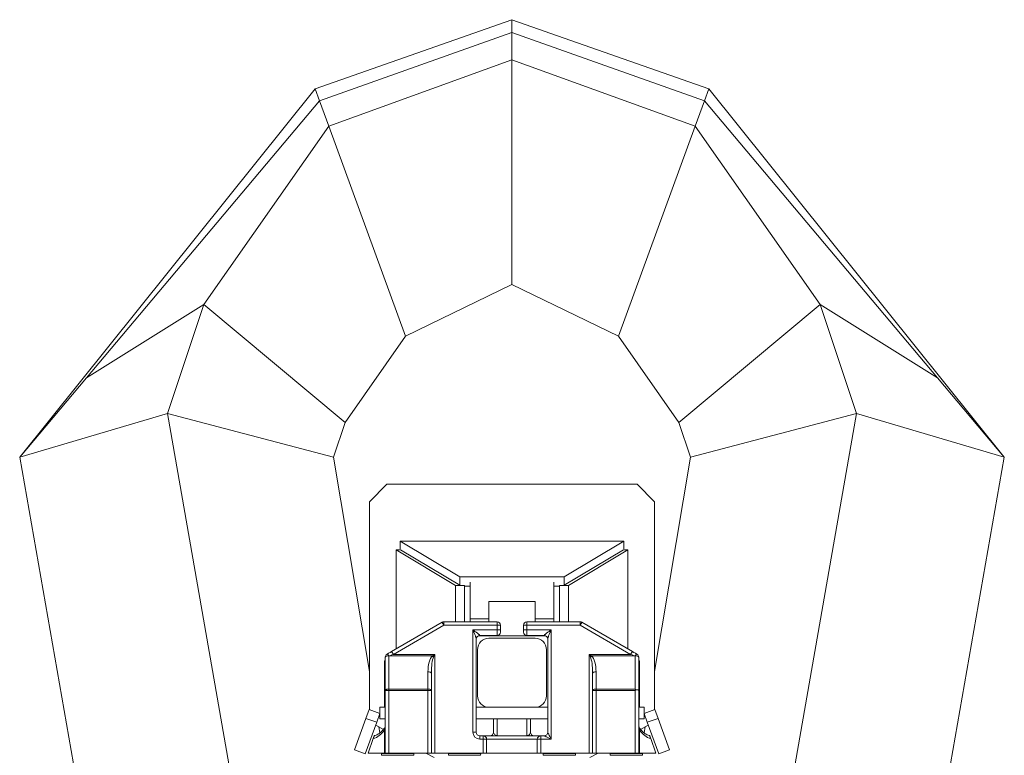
# Model space of a CAD drawing. Header units: millimetres. Extents: x 41 to 1277, y 11 to 1435.
# Tile 6 of 6: x 231 to 1086, y 796 to 1435. Entities that reach past the tile are written whole.
import ezdxf

# ---------------------------------------------------------------- set-up
doc = ezdxf.new("R2010")
doc.units = ezdxf.units.MM

msp = doc.modelspace()

# ---------------------------------------------------------------- linework, layer by layer
at = {"color": 7, "linetype": 'Continuous', "lineweight": 15}
for p, q in [((658.59, 1434.96), (487.59, 1374.96)), ((658.59, 1423.74), (658.59, 1434.96)), ((829.59, 1374.96), (658.59, 1434.96)), ((658.59, 1423.74), (491.42, 1364.47)), ((658.59, 1400.18), (658.59, 1423.74)), ((825.76, 1364.47), (658.59, 1423.74)), ((658.59, 1400.18), (499.46, 1342.45)), ((658.59, 1204.96), (658.59, 1400.18)), ((817.72, 1342.45), (658.59, 1400.18)), ((487.59, 1374.96), (231.09, 1054.96)), ((491.42, 1364.47), (487.59, 1374.96)), ((825.76, 1364.47), (829.59, 1374.96)), ((1086.09, 1054.96), (829.59, 1374.96)), ((491.42, 1364.47), (289.02, 1123.83)), ((499.46, 1342.45), (491.42, 1364.47)), ((817.72, 1342.45), (825.76, 1364.47)), ((1028.16, 1123.83), (825.76, 1364.47)), ((499.46, 1342.45), (391.1, 1187.64)), ((566.09, 1159.96), (499.46, 1342.45)), ((751.09, 1159.96), (817.72, 1342.45)), ((926.09, 1187.64), (817.72, 1342.45)), ((658.59, 1204.96), (566.09, 1159.96)), ((751.09, 1159.96), (658.59, 1204.96)), ((391.1, 1187.64), (289.02, 1123.83)), ((391.1, 1187.64), (359.47, 1092.77)), ((513.59, 1084.96), (391.1, 1187.64)), ((803.59, 1084.96), (926.09, 1187.64)), ((957.71, 1092.77), (926.09, 1187.64)), ((926.09, 1187.64), (1028.16, 1123.83)), ((566.09, 1159.96), (513.59, 1084.96)), ((803.59, 1084.96), (751.09, 1159.96)), ((289.02, 1123.83), (231.09, 1054.96)), ((1086.09, 1054.96), (1028.16, 1123.83)), ((359.47, 1092.77), (231.09, 1054.96)), ((359.47, 1092.77), (488.59, 354.96)), ((503.59, 1054.96), (359.47, 1092.77)), ((957.71, 1092.77), (813.59, 1054.96)), ((828.59, 354.96), (957.71, 1092.77)), ((957.71, 1092.77), (1086.09, 1054.96)), ((513.59, 1084.96), (503.59, 1054.96)), ((813.59, 1054.96), (803.59, 1084.96)), ((231.09, 1054.96), (353.59, 354.96)), ((503.59, 1054.96), (534.85, 868.72)), ((782.33, 868.72), (813.59, 1054.96)), ((963.59, 354.96), (1086.09, 1054.96)), ((534.85, 1016.21), (549.94, 1031.3)), ((549.94, 1031.3), (767.24, 1031.3)), ((767.24, 1031.3), (782.33, 1016.21)), ((534.85, 835.4), (534.85, 1016.21)), ((782.33, 1016.21), (782.33, 835.4)), ((561.51, 981.98), (755.67, 981.98)), ((613.32, 950.91), (561.51, 981.98)), ((561.51, 975.15), (561.51, 981.98)), ((755.67, 981.98), (703.86, 950.91)), ((755.67, 975.15), (755.67, 981.98)), ((557.99, 888.33), (557.99, 974.49)), ((557.99, 974.49), (609.55, 943.3)), ((561.75, 974.49), (557.99, 974.49)), ((561.75, 974.49), (613.32, 943.56)), ((703.86, 943.56), (755.44, 974.49)), ((759.19, 974.49), (707.63, 943.3)), ((759.19, 974.49), (755.44, 974.49)), ((759.19, 888.33), (759.19, 974.49)), ((613.32, 943.56), (613.32, 950.91)), ((703.86, 950.91), (613.32, 950.91)), ((703.86, 943.56), (703.86, 950.91)), ((617.35, 943.3), (609.55, 943.3)), ((609.55, 943.3), (609.55, 911.88)), ((613.32, 943.56), (617.15, 943.42)), ((617.15, 943.42), (617.35, 943.3)), ((617.35, 943.3), (617.35, 941.16)), ((622.38, 942.96), (617.35, 942.96)), ((617.35, 941.16), (617.35, 911.88)), ((622.38, 914.36), (622.38, 946.3)), ((694.81, 946.3), (694.81, 914.36)), ((699.84, 942.96), (694.81, 942.96)), ((700.04, 943.42), (699.84, 943.3)), ((707.63, 943.3), (699.84, 943.3)), ((699.84, 943.3), (699.84, 941.16)), ((699.84, 941.16), (699.84, 911.88)), ((700.04, 943.42), (703.86, 943.56)), ((707.63, 943.3), (707.63, 911.88)), ((638.47, 911.88), (638.47, 929.62)), ((638.47, 929.62), (678.71, 929.62)), ((678.71, 911.88), (678.71, 929.62)), ((554.06, 886.05), (597.89, 911.47)), ((599.4, 908.88), (555.57, 883.46)), ((599.4, 908.88), (599.4, 911.88)), ((599.4, 911.88), (645.59, 911.88)), ((645.59, 908.88), (599.4, 908.88)), ((638.47, 914.36), (622.38, 914.36)), ((622.38, 911.88), (622.38, 914.36)), ((645.59, 908.88), (645.59, 911.88)), ((645.59, 904.88), (645.59, 908.88)), ((648.59, 908.88), (645.59, 908.88)), ((648.59, 908.88), (648.59, 904.88)), ((668.59, 904.88), (668.59, 908.88)), ((671.59, 908.88), (668.59, 908.88)), ((671.59, 908.88), (671.59, 911.88)), ((671.59, 911.88), (717.79, 911.88)), ((717.79, 908.88), (671.59, 908.88)), ((671.59, 908.88), (671.59, 904.88)), ((694.81, 914.36), (678.71, 914.36)), ((694.81, 911.88), (694.81, 914.36)), ((717.79, 908.88), (717.79, 911.88)), ((761.62, 883.46), (717.79, 908.88)), ((719.29, 911.47), (763.12, 886.05)), ((624.59, 904.88), (645.59, 904.88)), ((624.59, 815.88), (624.59, 904.88)), ((629.41, 899.63), (687.78, 899.63)), ((630.59, 900.04), (630.59, 899.88)), ((630.59, 899.88), (645.59, 899.88)), ((645.59, 899.88), (645.59, 904.88)), ((648.59, 904.88), (645.59, 904.88)), ((648.59, 904.88), (648.59, 902.88)), ((668.59, 904.88), (671.59, 904.88)), ((668.59, 902.88), (668.59, 904.88)), ((671.59, 904.88), (671.59, 899.88)), ((692.59, 904.88), (671.59, 904.88)), ((686.59, 899.88), (671.59, 899.88)), ((686.59, 899.88), (686.59, 900.04)), ((692.59, 904.88), (692.59, 809.88)), ((627.59, 897.13), (627.59, 815.88)), ((638.59, 897.61), (678.59, 897.61)), ((689.59, 815.88), (689.59, 897.13)), ((548.59, 852.3), (548.59, 881.15)), ((550.09, 883.74), (550.22, 883.82)), ((551.73, 882.34), (551.59, 882.26)), ((551.59, 882.26), (551.59, 853.41)), ((589.36, 882.34), (551.73, 882.34)), ((555.57, 883.46), (591.59, 883.46)), ((591.59, 883.46), (591.59, 797.88)), ((628.59, 847.61), (628.59, 887.61)), ((688.59, 887.61), (688.59, 847.61)), ((725.59, 797.88), (725.59, 883.46)), ((725.59, 883.46), (761.62, 883.46)), ((765.46, 882.34), (727.82, 882.34)), ((765.59, 882.26), (765.46, 882.34)), ((765.59, 853.41), (765.59, 882.26)), ((766.96, 883.82), (767.1, 883.74)), ((768.59, 881.15), (768.59, 852.3)), ((548.59, 877.91), (547.93, 877.91)), ((547.93, 877.91), (547.93, 862.82)), ((769.25, 877.91), (768.59, 877.91)), ((769.25, 877.91), (769.25, 862.82)), ((585.59, 853.41), (585.59, 868.41)), ((588.59, 867.3), (588.59, 852.3)), ((728.59, 852.3), (728.59, 867.3)), ((731.59, 868.41), (731.59, 853.41)), ((547.93, 862.82), (548.59, 862.82)), ((547.93, 855.81), (547.93, 862.82)), ((547.93, 837.67), (547.93, 855.81)), ((547.93, 855.81), (548.59, 855.81)), ((768.59, 862.82), (769.25, 862.82)), ((768.59, 855.81), (769.25, 855.81)), ((769.25, 855.81), (769.25, 862.82)), ((769.25, 837.67), (769.25, 855.81)), ((551.59, 852.3), (548.59, 852.3)), ((548.59, 797.88), (548.59, 852.3)), ((551.59, 852.3), (551.59, 853.41)), ((551.59, 853.41), (585.59, 853.41)), ((551.59, 852.3), (551.59, 797.88)), ((585.59, 852.3), (551.59, 852.3)), ((585.59, 852.3), (585.59, 853.41)), ((585.59, 797.88), (585.59, 852.3)), ((588.59, 852.3), (585.59, 852.3)), ((588.59, 852.3), (588.59, 797.88)), ((728.59, 852.3), (731.59, 852.3)), ((728.59, 797.88), (728.59, 852.3)), ((731.59, 853.41), (731.59, 852.3)), ((731.59, 853.41), (765.59, 853.41)), ((731.59, 852.3), (731.59, 797.88)), ((765.59, 852.3), (731.59, 852.3)), ((765.59, 797.88), (765.59, 852.3)), ((768.59, 852.3), (768.59, 797.88)), ((534.45, 835.55), (531.7, 827.98)), ((543.91, 832.11), (534.45, 835.55)), ((543.91, 832.11), (541.15, 824.54)), ((543.91, 827.61), (543.91, 837.67)), ((547.93, 837.67), (543.91, 837.67)), ((637.5, 837.67), (627.59, 837.67)), ((678.59, 837.61), (638.59, 837.61)), ((689.59, 837.67), (679.69, 837.67)), ((773.28, 837.67), (769.25, 837.67)), ((773.28, 827.61), (773.28, 837.67)), ((782.73, 835.55), (773.28, 832.11)), ((773.28, 832.11), (776.03, 824.54)), ((782.73, 835.55), (785.48, 827.98)), ((531.7, 827.98), (521.72, 800.57)), ((541.15, 824.54), (531.18, 797.13)), ((541.15, 824.54), (531.7, 827.98)), ((546.91, 818.36), (540.25, 822.06)), ((548.59, 827.61), (543.91, 827.61)), ((689.59, 827.61), (627.59, 827.61)), ((773.28, 827.61), (768.59, 827.61)), ((776.93, 822.06), (770.28, 818.37)), ((785.48, 827.98), (776.03, 824.54)), ((776.03, 824.54), (786.01, 797.13)), ((785.48, 827.98), (795.46, 800.57)), ((542.94, 820.57), (543.82, 815.33)), ((547.74, 797.88), (547.74, 817.78)), ((624.59, 815.88), (627.59, 815.88)), ((630.59, 809.88), (630.59, 812.88)), ((630.59, 812.88), (633.59, 812.88)), ((633.59, 809.88), (633.59, 812.88)), ((633.59, 812.88), (683.59, 812.88)), ((683.59, 812.88), (683.59, 809.88)), ((683.59, 812.88), (686.59, 812.88)), ((769.44, 817.78), (769.44, 797.88)), ((773.37, 815.33), (774.25, 820.57)), ((538.14, 810.37), (533.59, 797.88)), ((633.59, 809.88), (630.59, 809.88)), ((633.59, 797.88), (633.59, 809.88)), ((633.59, 809.88), (636.59, 809.88)), ((636.59, 809.88), (636.59, 797.88)), ((680.59, 809.88), (636.59, 809.88)), ((680.59, 797.88), (680.59, 809.88)), ((683.59, 809.88), (680.59, 809.88)), ((692.59, 809.88), (683.59, 809.88)), ((683.59, 809.88), (683.59, 797.88)), ((783.59, 797.88), (779.05, 810.37)), ((531.18, 797.13), (521.72, 800.57)), ((547.74, 797.88), (533.59, 797.88)), ((545.29, 797.4), (545.34, 795.88)), ((573.26, 797.4), (545.29, 797.4)), ((573.21, 795.88), (545.34, 795.88)), ((548.59, 797.88), (547.74, 797.88)), ((551.59, 797.88), (548.59, 797.88)), ((551.59, 797.88), (585.59, 797.88)), ((573.21, 795.88), (573.26, 797.4)), ((590.99, 793.88), (583.79, 797.88)), ((588.59, 797.88), (585.59, 797.88)), ((591.59, 797.88), (588.59, 797.88)), ((633.59, 797.88), (591.59, 797.88)), ((603.47, 797.4), (603.52, 795.88)), ((631.44, 797.4), (603.47, 797.4)), ((631.38, 795.88), (603.52, 795.88)), ((631.38, 795.88), (631.44, 797.4)), ((636.59, 797.88), (633.59, 797.88)), ((636.59, 797.88), (680.59, 797.88)), ((683.59, 797.88), (680.59, 797.88)), ((725.59, 797.88), (683.59, 797.88)), ((685.75, 797.4), (685.8, 795.88)), ((713.71, 797.4), (685.75, 797.4)), ((713.66, 795.88), (685.8, 795.88)), ((713.66, 795.88), (713.71, 797.4)), ((728.59, 797.88), (725.59, 797.88)), ((733.4, 797.88), (726.2, 793.88)), ((731.59, 797.88), (728.59, 797.88)), ((765.59, 797.88), (731.59, 797.88)), ((743.93, 797.4), (743.98, 795.88)), ((771.89, 797.4), (743.93, 797.4)), ((771.84, 795.88), (743.98, 795.88)), ((768.59, 797.88), (765.59, 797.88)), ((769.44, 797.88), (768.59, 797.88)), ((783.59, 797.88), (769.44, 797.88)), ((771.84, 795.88), (771.89, 797.4)), ((795.46, 800.57), (786.01, 797.13))]:
    msp.add_line(p, q, dxfattribs=at)
at = {"color": 7, "linetype": 'Continuous', "lineweight": 15, "flags": 128}
for points in [[(599.4, 908.88), (599.11, 909.38), (598.82, 909.87), (598.56, 910.32), (598.33, 910.71), (598.15, 911.04), (598.01, 911.28), (597.92, 911.42), (597.89, 911.47)], [(717.79, 908.88), (718.08, 909.38), (718.36, 909.87), (718.62, 910.32), (718.85, 910.71), (719.04, 911.04), (719.18, 911.28), (719.26, 911.42), (719.29, 911.47)], [(551.59, 882.26), (551.01, 882.24), (550.44, 882.18), (549.93, 882.08), (549.47, 881.94), (549.1, 881.77), (548.82, 881.58), (548.65, 881.37), (548.59, 881.15)], [(550.22, 883.82), (551.47, 884.54), (552.75, 885.29), (554.06, 886.05)], [(555.57, 883.46), (554.26, 883.08), (552.97, 882.7), (551.73, 882.34)], [(555.57, 883.46), (555.27, 883.96), (554.99, 884.45), (554.73, 884.9), (554.5, 885.29), (554.32, 885.61), (554.18, 885.85), (554.09, 886), (554.06, 886.05)], [(589.36, 882.34), (590.09, 882.7), (590.83, 883.08), (591.59, 883.46)], [(591.59, 883.46), (591.21, 882.7), (590.84, 881.95), (590.48, 881.23)], [(726.71, 881.23), (726.34, 881.95), (725.97, 882.7), (725.59, 883.46)], [(725.59, 883.46), (726.35, 883.08), (727.1, 882.7), (727.82, 882.34)], [(761.62, 883.46), (761.91, 883.96), (762.19, 884.45), (762.45, 884.9), (762.68, 885.29), (762.87, 885.61), (763.01, 885.85), (763.09, 886), (763.12, 886.05)], [(765.46, 882.34), (764.21, 882.7), (762.93, 883.08), (761.62, 883.46)], [(763.12, 886.05), (764.43, 885.29), (765.72, 884.54), (766.96, 883.82)], [(765.59, 882.26), (766.18, 882.24), (766.74, 882.18), (767.26, 882.08), (767.71, 881.94), (768.09, 881.77), (768.36, 881.58), (768.53, 881.37), (768.59, 881.15)], [(585.59, 868.41), (586.18, 868.39), (586.74, 868.33), (587.26, 868.23), (587.71, 868.09), (588.09, 867.92), (588.36, 867.73), (588.53, 867.52), (588.59, 867.3)], [(731.59, 868.41), (731.01, 868.39), (730.44, 868.33), (729.93, 868.23), (729.47, 868.09), (729.1, 867.92), (728.82, 867.73), (728.65, 867.52), (728.59, 867.3)], [(548.59, 852.3), (548.65, 852.52), (548.82, 852.73), (549.1, 852.92), (549.47, 853.09), (549.93, 853.23), (550.44, 853.33), (551.01, 853.39), (551.59, 853.41)], [(585.59, 853.41), (586.18, 853.39), (586.74, 853.33), (587.26, 853.23), (587.71, 853.09), (588.09, 852.92), (588.36, 852.73), (588.53, 852.52), (588.59, 852.3)], [(731.59, 853.41), (731.01, 853.39), (730.44, 853.33), (729.93, 853.23), (729.47, 853.09), (729.1, 852.92), (728.82, 852.73), (728.65, 852.52), (728.59, 852.3)], [(765.59, 852.3), (765.78, 852.49), (765.97, 852.68), (766.16, 852.87)], [(692.59, 809.88), (691.42, 810.46), (690.3, 811.03), (689.26, 811.54), (688.35, 812), (687.6, 812.37), (687.05, 812.65), (686.71, 812.82), (686.59, 812.88)], [(689.59, 815.88), (689.65, 815.76), (689.82, 815.42), (690.1, 814.87), (690.47, 814.12), (690.93, 813.21), (691.44, 812.17), (692.01, 811.05), (692.59, 809.88)]]:
    msp.add_lwpolyline(points, dxfattribs=at)
at = {"color": 7, "linetype": 'Continuous', "lineweight": 15}
for centre, radius, start, end in [((599.4, 908.88), 3, 90, 120.11373), ((645.59, 908.88), 3, 0, 90), ((671.59, 908.88), 3, 90, 180), ((717.79, 908.88), 3, 59.88627, 90), ((630.55, 897.08), 2.95, 89.0904, 179.06116), ((630.59, 896.88), 3, 90, 180), ((645.59, 902.88), 3, 270, 0), ((671.59, 902.88), 3, 180, 270), ((686.64, 897.08), 2.95, 0.93884, 90.9096), ((686.59, 896.88), 3, 0, 90), ((638.59, 887.61), 10, 90, 180), ((678.59, 887.61), 10, 360, 90), ((551.59, 881.15), 3, 120.11373, 180), ((549.08, 881.21), 2.72, 22.66287, 68.26749), ((549.21, 881.29), 2.72, 22.66287, 68.26749), ((582.3, 874.16), 10.81, 40.82102, 49.17821), ((734.89, 874.16), 10.81, 130.82179, 139.17898), ((767.97, 881.29), 2.72, 111.73251, 157.33713), ((768.11, 881.21), 2.72, 111.73251, 157.33713), ((765.59, 881.15), 3, 0, 59.88627), ((638.59, 847.61), 10, 180, 270), ((678.59, 847.61), 10, 270, 360), ((549.21, 818.61), 1.69, 148.86712, 209.6068), ((630.59, 815.88), 6, 180, 270), ((630.59, 815.88), 3, 180, 270), ((633.59, 809.88), 3, 0, 90), ((639.59, 815.88), 3, 270, 0), ((645.2, 813.53), 0.652, 270.12619, 287.64834), ((671.99, 813.53), 0.652, 252.35166, 269.87381), ((677.59, 815.88), 3, 180, 270), ((683.59, 809.88), 3, 90, 180), ((686.59, 815.88), 3, 270, 0), ((767.98, 818.61), 1.69, 330.38312, 31.256), ((544.79, 797.38), 0.5, 2, 90), ((573.76, 797.38), 0.5, 90, 178), ((602.97, 797.38), 0.5, 2, 90), ((631.94, 797.38), 0.5, 90, 178), ((685.25, 797.38), 0.5, 2, 90), ((714.21, 797.38), 0.5, 90, 178), ((743.43, 797.38), 0.5, 2, 90), ((772.39, 797.38), 0.5, 90, 178)]:
    msp.add_arc(centre, radius, start, end, dxfattribs=at)
for centre, major_axis, ratio, start_param, end_param in [((591.59, 868.41), (0, 15), 0.4, 0.380506, 1.570796), ((591.59, 867.3), (0, 15), 0.2, 0.380506, 1.570796), ((725.59, 867.3), (0, 15), 0.2, 4.712389, 5.902679), ((725.59, 868.41), (0, 15), 0.4, 4.712389, 5.902679), ((765.59, 852.3), (2.95, -2.95), 0.192582, 1.570796, 1.76105), ((765.59, 852.3), (3, 0), 0.192582, 0, 1.380543), ((534.62, 837.88), (0, 28), 0.673077, 3.329419, 3.911638), ((782.56, 837.88), (0, 28), 0.673077, 2.371547, 2.953766)]:
    msp.add_ellipse(centre, major_axis=major_axis, ratio=ratio, start_param=start_param, end_param=end_param, dxfattribs=at)
for points, knots in [([(630.59, 900.04), (630.59, 900.09), (630.57, 900.14), (630.49, 900.28), (630.43, 900.35), (630.21, 900.6), (630.01, 900.78), (629.67, 901.08), (629.55, 901.18), (629.3, 901.38), (629.18, 901.48), (628.78, 901.79), (628.51, 902.01), (627.93, 902.44), (627.64, 902.66), (627.05, 903.1), (626.75, 903.32), (626.14, 903.76), (625.83, 903.98), (625.21, 904.43), (624.9, 904.65), (624.59, 904.88)], [0, 0, 0, 0, 0.0625, 0.0625, 0.125, 0.125, 0.25, 0.25, 0.3125, 0.3125, 0.375, 0.375, 0.5, 0.5, 0.625, 0.625, 0.75, 0.75, 0.875, 0.875, 1, 1, 1, 1]), ([(627.59, 897.13), (627.59, 897.22), (627.58, 897.33), (627.53, 897.56), (627.5, 897.69), (627.38, 898.11), (627.27, 898.41), (627.04, 899.04), (626.92, 899.36), (626.65, 900.02), (626.52, 900.36), (626.09, 901.38), (625.8, 902.08), (625.35, 903.12), (625.2, 903.47), (624.9, 904.17), (624.74, 904.53), (624.59, 904.88)], [0, 0, 0, 0, 0.0625, 0.0625, 0.125, 0.125, 0.25, 0.25, 0.375, 0.375, 0.5, 0.5, 0.75, 0.75, 0.875, 0.875, 1, 1, 1, 1]), ([(686.59, 900.04), (686.59, 900.09), (686.61, 900.14), (686.7, 900.28), (686.76, 900.35), (686.98, 900.6), (687.18, 900.78), (687.51, 901.08), (687.63, 901.18), (687.88, 901.38), (688.01, 901.48), (688.4, 901.79), (688.68, 902.01), (689.25, 902.44), (689.54, 902.66), (690.14, 903.1), (690.44, 903.32), (691.04, 903.76), (691.35, 903.98), (691.97, 904.43), (692.28, 904.65), (692.59, 904.88)], [0, 0, 0, 0, 0.0625, 0.0625, 0.125, 0.125, 0.25, 0.25, 0.3125, 0.3125, 0.375, 0.375, 0.5, 0.5, 0.625, 0.625, 0.75, 0.75, 0.875, 0.875, 1, 1, 1, 1]), ([(689.59, 897.13), (689.59, 897.22), (689.61, 897.33), (689.65, 897.56), (689.69, 897.69), (689.81, 898.11), (689.91, 898.41), (690.14, 899.04), (690.27, 899.36), (690.53, 900.02), (690.67, 900.36), (691.09, 901.38), (691.38, 902.08), (691.83, 903.12), (691.98, 903.47), (692.29, 904.17), (692.44, 904.53), (692.59, 904.88)], [0, 0, 0, 0, 0.0625, 0.0625, 0.125, 0.125, 0.25, 0.25, 0.375, 0.375, 0.5, 0.5, 0.75, 0.75, 0.875, 0.875, 1, 1, 1, 1]), ([(548.59, 823.39), (548.58, 822.47), (548.57, 820.5), (548.03, 818.73), (547.74, 817.78)], [0, 0, 0, 0, 0.464409, 1, 1, 1, 1]), ([(548.58, 823.21), (548.58, 823.05), (548.59, 822.4), (548.48, 821.4), (548.21, 820.33), (547.97, 819.74), (547.77, 819.51), (547.76, 819.49)], [0, 0, 0, 0, 0.100747, 0.398626, 0.696555, 0.975113, 1, 1, 1, 1]), ([(642.59, 815.88), (642.59, 817.26), (642.59, 819.7), (642.59, 823.79), (642.59, 826.42), (642.59, 827.61)], [0, 0, 0, 0, 0.4187, 0.736111, 1, 1, 1, 1]), ([(645.62, 827.61), (645.62, 826.39), (645.63, 823.9), (645.63, 820.63), (645.64, 817.77), (645.65, 815.5), (645.65, 813.7), (645.65, 813.17), (645.65, 812.88)], [0, 0, 0, 0, 0.157165, 0.319571, 0.481977, 0.644346, 0.806713, 1, 1, 1, 1]), ([(671.53, 812.88), (671.53, 813.03), (671.53, 813.33), (671.54, 814.36), (671.54, 816), (671.55, 818.42), (671.55, 821.4), (671.56, 824.49), (671.57, 826.69), (671.57, 827.61)], [0, 0, 0, 0, 0.116796, 0.233592, 0.396055, 0.558518, 0.720986, 0.883453, 1, 1, 1, 1]), ([(674.59, 827.61), (674.59, 826.46), (674.59, 823.83), (674.59, 819.73), (674.59, 817.26), (674.59, 815.88)], [0, 0, 0, 0, 0.254734, 0.581329, 1, 1, 1, 1]), ([(769.44, 817.78), (769.29, 818.2), (768.9, 819.26), (768.64, 821.15), (768.61, 822.64), (768.59, 823.39)], [0, 0, 0, 0, 0.242883, 0.617758, 1, 1, 1, 1]), ([(769.42, 819.49), (769.28, 819.74), (768.99, 820.22), (768.73, 821.29), (768.6, 822.36), (768.61, 823.13), (768.61, 823.4)], [0, 0, 0, 0, 0.27637, 0.539896, 0.835535, 1, 1, 1, 1]), ([(538.14, 810.37), (538.21, 810.57), (538.35, 810.94), (538.55, 811.5), (538.72, 811.97), (538.87, 812.38), (539.01, 812.77), (539.12, 813.07), (539.11, 813.03), (539.1, 813.01)], [0, 0, 0, 0, 0.129818, 0.238643, 0.327101, 0.415589, 0.535126, 0.738181, 1, 1, 1, 1]), ([(547.76, 819.49), (547.55, 819.19), (546.91, 818.29), (545.77, 816.99), (544.35, 815.66), (542.85, 814.58), (541.29, 813.75), (540.03, 813.28), (539.29, 813.13), (539.08, 813.09)], [0, 0, 0, 0, 0.0811331, 0.240625, 0.4043523, 0.5735145, 0.7485907, 0.9302188, 1, 1, 1, 1]), ([(642.59, 815.88), (642.6, 815.78), (642.62, 815.27), (643, 814.42), (643.84, 813.5), (644.58, 813.08), (645.16, 812.93), (645.37, 812.91), (645.4, 812.91)], [0, 0, 0, 0, 0.0666366, 0.3500953, 0.6338614, 0.9307438, 0.9900627, 1, 1, 1, 1]), ([(671.79, 812.91), (671.79, 812.91), (671.92, 812.91), (672.08, 812.95), (672.59, 813.07), (673.27, 813.46), (674.25, 814.39), (674.48, 815.38), (674.59, 815.88)], [0, 0, 0, 0, 0.000003, 0.039532, 0.084352, 0.301383, 0.645076, 1, 1, 1, 1]), ([(778.1, 813.09), (777.96, 813.12), (777.25, 813.25), (775.99, 813.7), (774.34, 814.57), (772.76, 815.72), (771.29, 817.11), (770.19, 818.41), (769.59, 819.26), (769.42, 819.49)], [0, 0, 0, 0, 0.047045, 0.24042, 0.426732, 0.604464, 0.774459, 0.937723, 1, 1, 1, 1]), ([(778.08, 813.02), (778.08, 813.03), (778.06, 813.07), (778.17, 812.76), (778.33, 812.33), (778.48, 811.91), (778.67, 811.4), (778.86, 810.87), (778.99, 810.53), (779.05, 810.37)], [0, 0, 0, 0, 0.258675, 0.484866, 0.58611, 0.688204, 0.779182, 0.895508, 1, 1, 1, 1])]:
    msp.add_open_spline(points, degree=3, knots=knots, dxfattribs=at)

doc.saveas('drawing.dxf')
